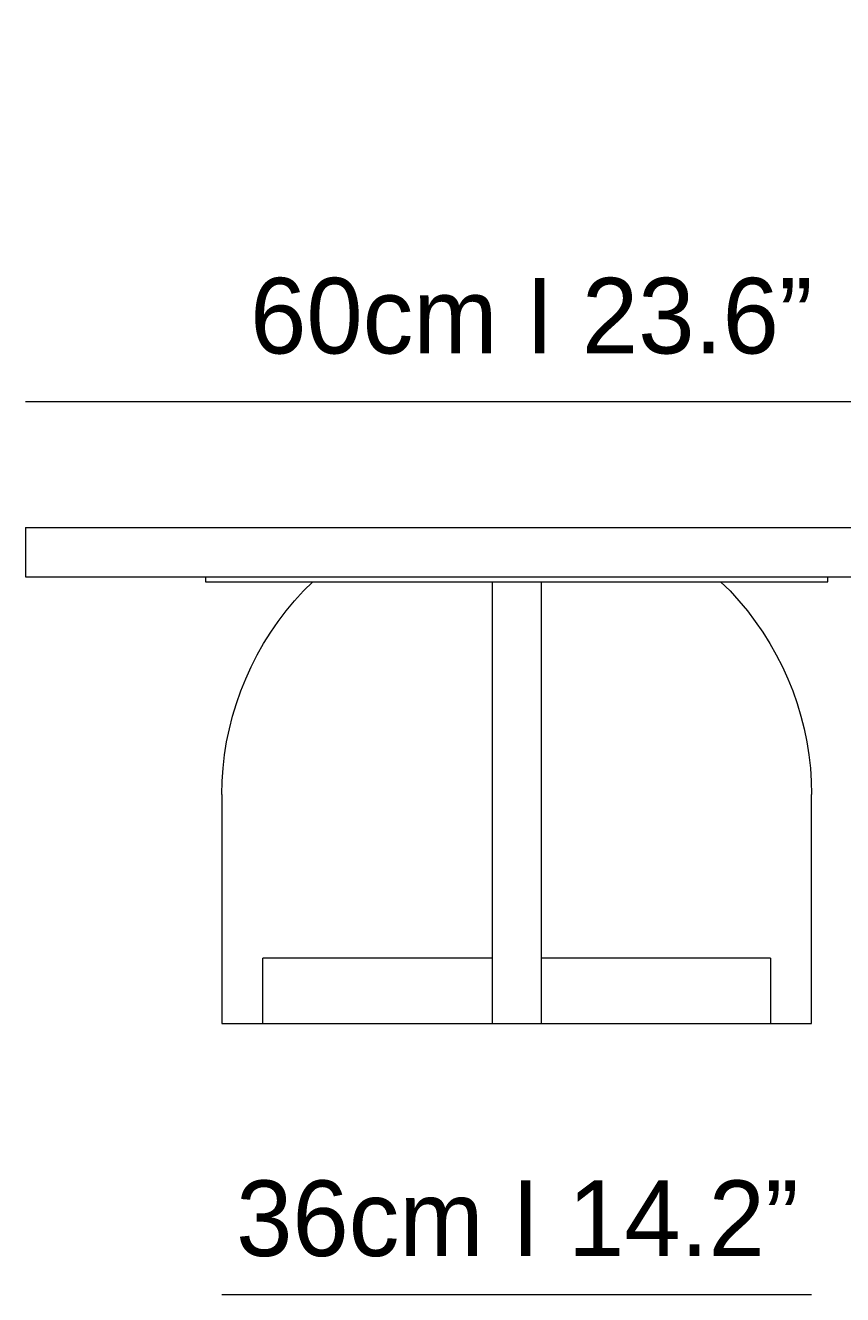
# Model space of a CAD drawing. Header units: millimetres. Extents: x 13 to 206, y -169 to -119.
# Tile 2 of 3: x 147 to 180, y -169 to -119. Entities that reach past the tile are written whole.
import ezdxf

# ---------------------------------------------------------------- set-up
doc = ezdxf.new("R2010")
doc.units = ezdxf.units.MM
doc.header["$MEASUREMENT"] = 0
doc.layers.add('Capa 1', color=7, linetype='Continuous', lineweight=0)

# ---------------------------------------------------------------- blocks, each defined once
blk = doc.blocks.new('Block_2')
at = {"layer": 'Capa 1', "color": 250, "lineweight": 9, "true_color": 0x1e1e1c}
for p, q in [((147.427, -138.846), (147.427, -140.796)), ((154.564, -140.796), (154.564, -140.991)), ((179.218, -140.991), (179.218, -140.796)), ((155.211, -149.422), (155.211, -158.501)), ((178.571, -158.501), (178.571, -149.422)), ((165.92, -155.911), (156.833, -155.911)), ((176.948, -155.911), (167.862, -155.911)), ((155.211, -158.501), (156.833, -158.501)), ((156.833, -158.501), (165.92, -158.501)), ((165.92, -158.501), (167.862, -158.501)), ((167.862, -158.501), (176.948, -158.501)), ((176.948, -158.501), (178.571, -158.501))]:
    blk.add_line(p, q, dxfattribs=at)
for points in [[(147.427, -138.846), (147.443, -138.846), (147.474, -138.846), (147.536, -138.846), (147.614, -138.846), (147.724, -138.846), (147.856, -138.846), (148.004, -138.846), (148.184, -138.846), (148.379, -138.846), (148.605, -138.846), (148.847, -138.846), (149.12, -138.846), (149.408, -138.846), (149.728, -138.846)], [(149.728, -138.846), (149.806, -138.846), (149.907, -138.846), (150.032, -138.846), (150.18, -138.846), (150.352, -138.846), (150.547, -138.846), (150.765, -138.846), (151.007, -138.846), (151.265, -138.846), (151.537, -138.846), (151.842, -138.846), (152.154, -138.846), (152.481, -138.846), (152.832, -138.846), (153.199, -138.846), (153.573, -138.846), (153.963, -138.846), (154.361, -138.846), (154.774, -138.846), (155.195, -138.846), (155.624, -138.846), (156.053, -138.846)], [(156.053, -138.846), (157.122, -138.846), (158.198, -138.846), (159.275, -138.846), (160.359, -138.846), (161.443, -138.846), (162.527, -138.846), (163.619, -138.846), (164.711, -138.846), (165.803, -138.846), (166.895, -138.846), (167.987, -138.846), (169.071, -138.846), (170.163, -138.846), (171.255, -138.846), (172.339, -138.846), (173.423, -138.846), (174.507, -138.846), (175.584, -138.846), (176.66, -138.846), (177.728, -138.846)], [(177.728, -138.846), (178.165, -138.846), (178.594, -138.846), (179.008, -138.846), (179.421, -138.846), (179.826, -138.846), (180.209, -138.846), (180.591, -138.846), (180.95, -138.846), (181.301, -138.846), (181.628, -138.846), (181.948, -138.846), (182.244, -138.846), (182.517, -138.846), (182.783, -138.846), (183.016, -138.846), (183.235, -138.846), (183.43, -138.846), (183.601, -138.846), (183.75, -138.846), (183.874, -138.846), (183.976, -138.846), (184.054, -138.846)], [(147.427, -140.796), (147.443, -140.796), (147.474, -140.796), (147.536, -140.796), (147.614, -140.796), (147.724, -140.796), (147.856, -140.796), (148.004, -140.796), (148.184, -140.796), (148.379, -140.796), (148.605, -140.796), (148.847, -140.796), (149.12, -140.796), (149.408, -140.796), (149.728, -140.796)], [(149.728, -140.796), (149.806, -140.796), (149.907, -140.796), (150.032, -140.796), (150.18, -140.796), (150.352, -140.796), (150.547, -140.796), (150.765, -140.796), (151.007, -140.796), (151.265, -140.796), (151.537, -140.796), (151.842, -140.796), (152.154, -140.796), (152.481, -140.796), (152.832, -140.796), (153.199, -140.796), (153.573, -140.796), (153.963, -140.796), (154.361, -140.796), (154.564, -140.796), (154.774, -140.796), (155.195, -140.796), (155.624, -140.796), (156.053, -140.796)], [(156.053, -140.796), (157.122, -140.796), (158.198, -140.796), (159.275, -140.796), (160.359, -140.796), (161.443, -140.796), (162.527, -140.796), (163.619, -140.796), (164.711, -140.796), (165.803, -140.796), (166.895, -140.796), (167.987, -140.796), (169.071, -140.796), (170.163, -140.796), (171.255, -140.796), (172.339, -140.796), (173.423, -140.796), (174.507, -140.796), (175.584, -140.796), (176.66, -140.796), (177.728, -140.796)], [(177.728, -140.796), (178.165, -140.796), (178.594, -140.796), (179.008, -140.796), (179.218, -140.796), (179.421, -140.796), (179.826, -140.796), (180.209, -140.796), (180.591, -140.796), (180.95, -140.796), (181.301, -140.796), (181.628, -140.796), (181.948, -140.796), (182.244, -140.796), (182.517, -140.796), (182.783, -140.796), (183.016, -140.796), (183.235, -140.796), (183.43, -140.796), (183.601, -140.796), (183.75, -140.796), (183.874, -140.796), (183.976, -140.796), (184.054, -140.796)], [(154.564, -140.991), (154.579, -140.991), (154.611, -140.991), (154.673, -140.991), (154.759, -140.991), (154.86, -140.991), (154.993, -140.991), (155.141, -140.991), (155.305, -140.991), (155.492, -140.991), (155.695, -140.991), (155.913, -140.991), (156.139, -140.991), (156.381, -140.991), (156.631, -140.991), (156.888, -140.991)], [(155.211, -149.422), (155.227, -148.899), (155.258, -148.377), (155.32, -147.854), (155.398, -147.339), (155.507, -146.825), (155.632, -146.318), (155.788, -145.819), (155.96, -145.319), (156.155, -144.836), (156.365, -144.36), (156.607, -143.892), (156.865, -143.44), (157.145, -142.995), (157.442, -142.566), (157.754, -142.145), (158.089, -141.747), (158.448, -141.357), (158.814, -140.991)], [(156.888, -140.991), (157.925, -140.991), (158.814, -140.991), (158.97, -140.991), (160.023, -140.991), (161.076, -140.991), (162.129, -140.991), (163.003, -140.991)], [(163.003, -140.991), (163.026, -140.991), (163.073, -140.991), (163.143, -140.991), (163.229, -140.991), (163.346, -140.991), (163.486, -140.991), (163.642, -140.991), (163.83, -140.991), (164.032, -140.991)], [(164.032, -140.991), (164.103, -140.991), (164.188, -140.991), (164.298, -140.991), (164.438, -140.991), (164.586, -140.991), (164.758, -140.991), (164.953, -140.991), (165.156, -140.991), (165.374, -140.991), (165.608, -140.991), (165.85, -140.991), (165.92, -140.991), (166.107, -140.991), (166.364, -140.991), (166.63, -140.991), (166.895, -140.991), (167.16, -140.991), (167.417, -140.991), (167.683, -140.991), (167.862, -140.991), (167.932, -140.991), (168.174, -140.991), (168.408, -140.991), (168.626, -140.991), (168.837, -140.991), (169.024, -140.991), (169.196, -140.991), (169.352, -140.991), (169.484, -140.991), (169.593, -140.991), (169.687, -140.991), (169.749, -140.991)], [(165.92, -140.991), (165.92, -141.24), (165.92, -141.513), (165.92, -141.81), (165.92, -142.122), (165.92, -142.449), (165.92, -142.8), (165.92, -143.159), (165.92, -143.541), (165.92, -143.931), (165.92, -144.344), (165.92, -144.766), (165.92, -145.195), (165.92, -145.639), (165.92, -146.092), (165.92, -146.552), (165.92, -147.02), (165.92, -147.488), (165.92, -147.971), (165.92, -148.455), (165.92, -148.938), (165.92, -149.422)], [(167.862, -140.991), (167.862, -141.24), (167.862, -141.513), (167.862, -141.81), (167.862, -142.122), (167.862, -142.449), (167.862, -142.8), (167.862, -143.159), (167.862, -143.541), (167.862, -143.931), (167.862, -144.344), (167.862, -144.766), (167.862, -145.195), (167.862, -145.639), (167.862, -146.092), (167.862, -146.552), (167.862, -147.02), (167.862, -147.488), (167.862, -147.971), (167.862, -148.455), (167.862, -148.938), (167.862, -149.422)], [(169.749, -140.991), (169.952, -140.991), (170.139, -140.991), (170.295, -140.991), (170.436, -140.991), (170.553, -140.991), (170.646, -140.991), (170.709, -140.991), (170.756, -140.991), (170.779, -140.991), (170.787, -140.991)], [(170.787, -140.991), (171.66, -140.991), (172.713, -140.991), (173.766, -140.991), (174.811, -140.991), (174.967, -140.991), (175.856, -140.991), (176.894, -140.991)], [(174.967, -140.991), (175.342, -141.357), (175.693, -141.747), (176.028, -142.145), (176.34, -142.566), (176.644, -142.995), (176.917, -143.44), (177.175, -143.892), (177.416, -144.36), (177.635, -144.836), (177.83, -145.319), (178.001, -145.819), (178.15, -146.318), (178.274, -146.825), (178.384, -147.339), (178.462, -147.854), (178.524, -148.377), (178.555, -148.899), (178.571, -149.422)], [(176.894, -140.991), (177.151, -140.991), (177.401, -140.991), (177.643, -140.991), (177.877, -140.991), (178.095, -140.991), (178.29, -140.991), (178.477, -140.991), (178.649, -140.991), (178.797, -140.991), (178.922, -140.991), (179.031, -140.991), (179.109, -140.991), (179.171, -140.991), (179.203, -140.991), (179.218, -140.991)], [(165.92, -149.422), (165.92, -155.911), (165.92, -158.501)], [(167.862, -149.422), (167.862, -155.911), (167.862, -158.501)], [(156.833, -157.027), (156.833, -156.855), (156.833, -156.691), (156.833, -156.543), (156.833, -156.395), (156.833, -156.27), (156.833, -156.161), (156.833, -156.067), (156.833, -155.997), (156.833, -155.942), (156.833, -155.919), (156.833, -155.911)], [(176.948, -155.911), (176.948, -155.919), (176.948, -155.942), (176.948, -155.997), (176.948, -156.067), (176.948, -156.161), (176.948, -156.278), (176.948, -156.403), (176.948, -156.551), (176.948, -156.699), (176.948, -156.863), (176.948, -157.034), (176.948, -157.206), (176.948, -157.377), (176.948, -157.549), (176.948, -157.713), (176.948, -157.869), (176.948, -158.009), (176.948, -158.142), (176.948, -158.251), (176.948, -158.345), (176.948, -158.415), (176.948, -158.469), (176.948, -158.501)], [(156.833, -158.501), (156.833, -158.469), (156.833, -158.415), (156.833, -158.345), (156.833, -158.251), (156.833, -158.134), (156.833, -158.009), (156.833, -157.861), (156.833, -157.705), (156.833, -157.541), (156.833, -157.37), (156.833, -157.198), (156.833, -157.027)]]:
    blk.add_lwpolyline(points, dxfattribs=at)
blk = doc.blocks.new('Block_0')
at = {"layer": 'Capa 1'}
blk.add_blockref('Block_2', (0, 0), dxfattribs=at)

msp = doc.modelspace()

# ---------------------------------------------------------------- linework, layer by layer
at = {"layer": 'Capa 1', "color": 251, "lineweight": 18, "true_color": 0x4b4a4b}
for points in [[(147.43, -133.851), (147.43, -133.851), (186.354, -133.851), (186.354, -133.851)], [(155.215, -169.239), (155.215, -169.239), (178.569, -169.239), (178.569, -169.239)]]:
    msp.add_open_spline(points, degree=3, dxfattribs=at)

# ---------------------------------------------------------------- block references
at = {"layer": 'Capa 1'}
msp.add_blockref('Block_0', (0, 0), dxfattribs=at)

# ---------------------------------------------------------------- texts
at = {"layer": 'Capa 1', "char_height": 0.2, "attachment_point": 7}
for s, insert in [('\\C250;\\c1907997;\\FLato-Light|b0|i0|c1;\\H2.997200;\\W1.000290; 60cm I 23.6” ', (155.215, -131.993)), ('\\C250;\\c1907997;\\FFavorit Light|b0|i0|c1;\\H3.398180;\\W1.000290; \\FLato-Light|b0|i0|c1;\\H2.997200;36cm I 14.2”', (154.512, -167.755))]:
    msp.add_mtext(s, dxfattribs=dict(at, insert=insert))

doc.saveas('drawing.dxf')
